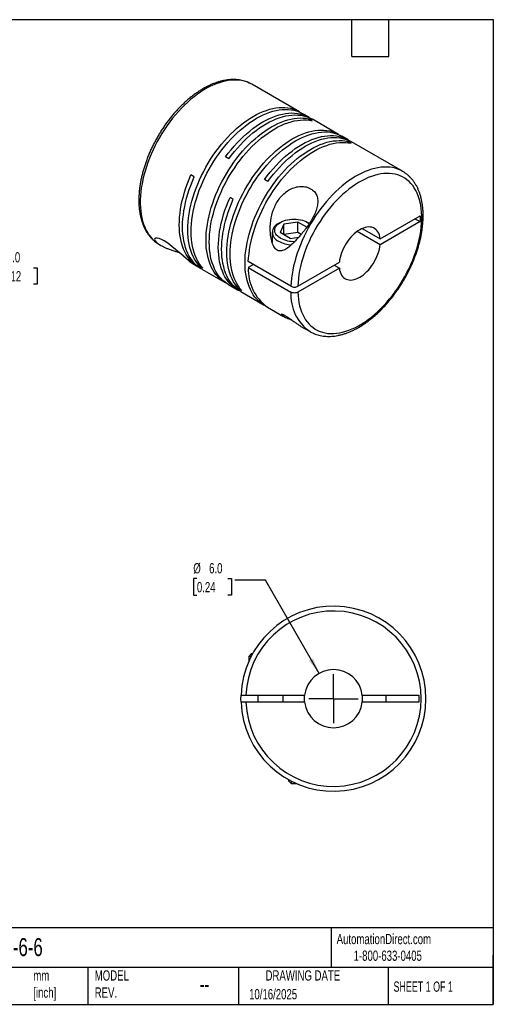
# Model space of a CAD drawing. Header units: millimetres. Extents: x 3 to 137, y 3 to 105.
# Tile 2 of 2: x 88 to 137, y 3 to 105. Entities that reach past the tile are written whole.
import ezdxf

# ---------------------------------------------------------------- set-up
doc = ezdxf.new("R2010")
doc.units = ezdxf.units.MM
doc.header["$LTSCALE"] = 0.5
doc.linetypes.add('SLD-Center', pattern=[19.05, 15.24, -1.27, 1.27, -1.27])
doc.linetypes.add('SLD-Solid', pattern=[0])
doc.layers.add('CENTER', color=40, linetype='SLD-Center')
doc.layers.add('DIMENSIONS', color=140, linetype='SLD-Solid', lineweight=25)
doc.layers.add('TEXT', color=140, linetype='SLD-Solid', lineweight=25)
doc.styles.add('SLDTEXTSTYLE0', font='TXT', dxfattribs={"width": 0.7})
doc.styles.add('SLDTEXTSTYLE1', font='TXT', dxfattribs={"width": 0.65})
doc.dimstyles.new('SLDDIMSTYLE2', dxfattribs={"dimtxt": 1.079004, "dimasz": 1.651, "dimexe": 0, "dimexo": 0.0625, "dimgap": 0.269751, "dimtad": 0, "dimtih": 1, "dimtoh": 1, "dimdec": 1, "dimrnd": 1e-09, "dimzin": 4, "dimdsep": 46, "dimtxsty": 'SLDTEXTSTYLE0', "dimsah": 1, "dimcen": 0.09, "dimadec": 0, "dimazin": 1, "dimtfac": 1, "dimtdec": 1, "dimtmove": 0, "dimatfit": 0, "dimfxl": 0, "dimfrac": 2, "dimtolj": 1, "dimtzin": 12, "dimarcsym": 0})
doc.dimstyles.new('SLDDIMSTYLE4', dxfattribs={"dimtxt": 1.079004, "dimasz": 1.651, "dimexe": 0, "dimexo": 0.0625, "dimgap": 0.269751, "dimtad": 0, "dimtih": 1, "dimtoh": 1, "dimdec": 1, "dimrnd": 1e-09, "dimzin": 4, "dimdsep": 46, "dimtxsty": 'SLDTEXTSTYLE0', "dimsah": 1, "dimcen": 0, "dimadec": 0, "dimazin": 1, "dimtfac": 1, "dimtdec": 1, "dimtofl": 0, "dimtmove": 0, "dimatfit": 3, "dimfxl": 0, "dimfrac": 2, "dimtolj": 1, "dimtzin": 12, "dimarcsym": 0})

# ---------------------------------------------------------------- blocks, each defined once
blk = doc.blocks.new('_D_4')
at = {"layer": 'DIMENSIONS'}
for p, q in [((105.92, 47.1), (105.56, 47.1)), ((105.56, 47.1), (105.56, 45.38)), ((109.12, 47.1), (109.49, 47.1)), ((109.49, 47.1), (109.49, 45.38)), ((113.02, 46.95), (109.85, 46.95)), ((118.53, 37.32), (113.02, 46.95)), ((105.56, 45.38), (105.92, 45.38)), ((109.49, 45.38), (109.12, 45.38))]:
    blk.add_line(p, q, dxfattribs=at)
blk.add_solid([(118.53, 37.32), (117.93, 38.88), (117.49, 38.62)], dxfattribs=at)
at = {"layer": 'DIMENSIONS', "char_height": 1.058, "attachment_point": 1, "style": 'SLDTEXTSTYLE0'}
for s, insert in [('%%c', (105.55, 48.7)), ('6.0', (107.18, 48.7)), ('0.24', (105.92, 46.75))]:
    blk.add_mtext(s, dxfattribs=dict(at, insert=insert))
blk = doc.blocks.new('SW_CENTERMARKSYMBOL_1')
at = {"layer": 'CENTER', "color": 0}
for q in [(0, 2.54), (-2.54, 0), (0, -2.54), (2.54, 0)]:
    blk.add_line((0, 0), q, dxfattribs=at)
blk = doc.blocks.new('_D_7')
at = {"layer": 'DIMENSIONS'}
for p, q in [((83.9, 79.18), (80.73, 79.18)), ((80.73, 79.18), (80.73, 72.89)), ((85.85, 79.18), (85.49, 79.18)), ((85.49, 79.18), (85.49, 77.47)), ((89.06, 79.18), (89.42, 79.18)), ((89.42, 79.18), (89.42, 77.47)), ((85.49, 77.47), (85.85, 77.47)), ((89.42, 77.47), (89.06, 77.47)), ((75.78, 72.89), (82.32, 72.89)), ((75.84, 69.84), (82.32, 69.84)), ((80.73, 69.84), (80.73, 66.67))]:
    blk.add_line(p, q, dxfattribs=at)
for points in [[(80.73, 72.89), (80.98, 74.54), (80.47, 74.54)], [(80.73, 69.84), (80.47, 68.19), (80.98, 68.19)]]:
    blk.add_solid(points, dxfattribs=at)
at = {"layer": 'DIMENSIONS', "char_height": 1.058, "attachment_point": 1, "style": 'SLDTEXTSTYLE0'}
for s, insert in [('3.0', (86.3, 80.79)), ('0.12', (85.85, 78.83))]:
    blk.add_mtext(s, dxfattribs=dict(at, insert=insert))

msp = doc.modelspace()

# ---------------------------------------------------------------- linework, layer by layer
for p, q in [((116.51, 95.27), (111.6, 98.11)), ((117.5, 94.7), (116.85, 95.07)), ((117.81, 94.35), (117.47, 94.55)), ((117.47, 94.41), (117.47, 94.55)), ((120.54, 92.94), (117.84, 94.5)), ((121.53, 92.37), (120.88, 92.75)), ((121.84, 92.02), (121.5, 92.22)), ((121.5, 92.08), (121.5, 92.22)), ((127.15, 89.13), (121.87, 92.18)), ((109.21, 90.41), (108.87, 90.61)), ((105.65, 88.56), (105.31, 88.76)), ((127.15, 89.13), (127.13, 89.14)), ((113.24, 88.08), (112.9, 88.28)), ((109.68, 86.24), (109.34, 86.43)), ((124.84, 82.17), (128.96, 84.55)), ((128.96, 84.55), (128.96, 83.94)), ((114.54, 83.86), (114.35, 83.75)), ((114.88, 83.66), (114.5, 82.82)), ((116.33, 83.88), (114.88, 83.66)), ((114.88, 82.6), (114.88, 83.66)), ((117.26, 83.35), (116.33, 83.88)), ((116.33, 82.82), (116.33, 83.88)), ((117.54, 83.75), (117.35, 83.86)), ((128.96, 83.94), (124.84, 81.56)), ((128.43, 84.24), (128.96, 83.94)), ((113.7, 82.83), (113.7, 81.8)), ((115.56, 82.21), (114.5, 82.82)), ((116.33, 82.82), (114.88, 82.6)), ((115.56, 82.21), (116.46, 82.35)), ((116.69, 82.61), (116.33, 82.82)), ((124.84, 81.56), (122.47, 82.93)), ((123, 83.24), (124.84, 82.17)), ((102.04, 81.57), (102.05, 81.57)), ((102.05, 81.57), (102.17, 81.5)), ((113.67, 81.87), (113.7, 81.91)), ((105.61, 79.51), (106.08, 79.24)), ((106.19, 79.35), (106.31, 79.42)), ((106.53, 79.15), (106.19, 79.35)), ((115.63, 77.27), (111.23, 79.81)), ((111.76, 79.5), (111.23, 79.19)), ((116.34, 77.27), (120.63, 79.74)), ((120.1, 79.44), (120.63, 79.13)), ((106.42, 79.04), (108.84, 77.65)), ((111.23, 79.19), (115.63, 76.65)), ((120.63, 79.13), (116.34, 76.65)), ((109.18, 77.45), (110.11, 76.91)), ((110.22, 77.02), (110.34, 77.09)), ((110.56, 76.83), (110.22, 77.02)), ((110.45, 76.72), (112.87, 75.32)), ((113.21, 75.12), (114.87, 74.16)), ((116.66, 73.13), (117.61, 72.59)), ((117.61, 72.59), (117.63, 72.57)), ((111.53, 39.34), (111.27, 39.08)), ((111.27, 39.08), (111.27, 38.54)), ((111.53, 39.08), (111.27, 39.08)), ((111.67, 39.34), (111.53, 39.34)), ((110.98, 35.09), (117.05, 35.09)), ((112.22, 35.09), (112.22, 34.34)), ((114.82, 34.34), (114.82, 35.09)), ((123, 35.09), (128.82, 35.09)), ((125.47, 34.34), (125.47, 35.09)), ((128.82, 35.09), (128.82, 34.34)), ((117.05, 34.34), (110.98, 34.34)), ((128.82, 34.34), (123, 34.34)), ((115.39, 26.36), (115.39, 26.22)), ((115.39, 26.22), (115.65, 25.96)), ((115.65, 26.22), (115.65, 25.96)), ((115.65, 25.96), (116.2, 25.96))]:
    msp.add_line(p, q)
at = {"flags": 128}
for points in [[(111.6, 98.11), (111.58, 98.12), (111.33, 98.24), (111.08, 98.35), (110.81, 98.43), (110.53, 98.5), (110.24, 98.54), (109.94, 98.55), (109.63, 98.55), (109.32, 98.52), (109, 98.47), (108.67, 98.4), (108.34, 98.31), (108.01, 98.2), (107.67, 98.06), (107.33, 97.91), (106.99, 97.73), (106.65, 97.53), (106.31, 97.32), (105.97, 97.08), (105.64, 96.83), (105.3, 96.56), (104.97, 96.27), (104.65, 95.96), (104.33, 95.64), (104.02, 95.31), (103.71, 94.96), (103.41, 94.6), (103.12, 94.22), (102.84, 93.84), (102.57, 93.44), (102.31, 93.04), (102.07, 92.62), (101.83, 92.2), (101.61, 91.78), (101.4, 91.35), (101.2, 90.91), (101.02, 90.47), (100.85, 90.03), (100.7, 89.59), (100.57, 89.16), (100.45, 88.72), (100.34, 88.28), (100.26, 87.85), (100.18, 87.43), (100.13, 87.01), (100.09, 86.6), (100.07, 86.19), (100.07, 85.8), (100.09, 85.41), (100.12, 85.04), (100.17, 84.68), (100.23, 84.33), (100.32, 84), (100.42, 83.68), (100.53, 83.37), (100.66, 83.09), (100.81, 82.82), (100.97, 82.57), (101.15, 82.33), (101.34, 82.12), (101.55, 81.92), (101.77, 81.75), (102, 81.6), (102.04, 81.57)], [(106.19, 79.35), (106, 79.57), (105.83, 79.81), (105.67, 80.07), (105.53, 80.35), (105.4, 80.64), (105.29, 80.95), (105.2, 81.27), (105.12, 81.62), (105.06, 81.97), (105.02, 82.34), (104.99, 82.72), (104.99, 83.1), (104.99, 83.5), (105.02, 83.91), (105.06, 84.33), (105.12, 84.75), (105.2, 85.18), (105.3, 85.62), (105.41, 86.06), (105.53, 86.5), (105.68, 86.94), (105.84, 87.38), (106.01, 87.82), (106.2, 88.26), (106.4, 88.69), (106.62, 89.12), (106.85, 89.55), (107.09, 89.97), (107.34, 90.38), (107.61, 90.78), (107.88, 91.17), (108.17, 91.56), (108.46, 91.93), (108.77, 92.28), (109.08, 92.63), (109.39, 92.96), (109.72, 93.27), (110.05, 93.57), (110.38, 93.85), (110.72, 94.12), (111.06, 94.36), (111.4, 94.59), (111.74, 94.8), (112.08, 94.98), (112.42, 95.15), (112.76, 95.3), (113.1, 95.42), (113.43, 95.53), (113.76, 95.61), (114.08, 95.67), (114.4, 95.7), (114.71, 95.72), (115.01, 95.71), (115.31, 95.68), (115.59, 95.63), (115.87, 95.55), (116.14, 95.46), (116.39, 95.34), (116.63, 95.2), (116.68, 95.17)], [(106.53, 79.15), (106.34, 79.37), (106.17, 79.61), (106.01, 79.87), (105.87, 80.15), (105.74, 80.44), (105.63, 80.75), (105.54, 81.08), (105.46, 81.42), (105.4, 81.77), (105.36, 82.14), (105.33, 82.52), (105.32, 82.91), (105.33, 83.31), (105.36, 83.72), (105.4, 84.13), (105.46, 84.56), (105.54, 84.99), (105.64, 85.42), (105.75, 85.86), (105.87, 86.3), (106.02, 86.74), (106.17, 87.18), (106.35, 87.62), (106.54, 88.06), (106.74, 88.5), (106.96, 88.93), (107.18, 89.35), (107.43, 89.77), (107.68, 90.18), (107.95, 90.59), (108.22, 90.98), (108.51, 91.36), (108.8, 91.73), (109.1, 92.09), (109.42, 92.43), (109.73, 92.76), (110.06, 93.08), (110.39, 93.38), (110.72, 93.66), (111.06, 93.92), (111.39, 94.17), (111.74, 94.39), (112.08, 94.6), (112.42, 94.79), (112.76, 94.96), (113.1, 95.1), (113.44, 95.23), (113.77, 95.33), (114.1, 95.41), (114.42, 95.47), (114.74, 95.51), (115.05, 95.52), (115.35, 95.51), (115.65, 95.48), (115.93, 95.43), (116.21, 95.36), (116.48, 95.26), (116.73, 95.14), (116.85, 95.07)], [(109.01, 77.55), (108.96, 77.58), (108.72, 77.72), (108.49, 77.88), (108.27, 78.06), (108.07, 78.26), (107.88, 78.49), (107.71, 78.73), (107.55, 78.98), (107.41, 79.26), (107.28, 79.55), (107.17, 79.86), (107.07, 80.19), (107, 80.53), (106.94, 80.88), (106.89, 81.25), (106.87, 81.63), (106.86, 82.02), (106.87, 82.42), (106.89, 82.83), (106.94, 83.24), (107, 83.67), (107.07, 84.1), (107.17, 84.53), (107.28, 84.97), (107.41, 85.41), (107.55, 85.85), (107.71, 86.29), (107.88, 86.73), (108.07, 87.17), (108.27, 87.61), (108.49, 88.04), (108.72, 88.46), (108.96, 88.88), (109.21, 89.29), (109.48, 89.7), (109.75, 90.09), (110.04, 90.47), (110.33, 90.84), (110.64, 91.2), (110.95, 91.54), (111.26, 91.87), (111.59, 92.19), (111.92, 92.49), (112.25, 92.77), (112.59, 93.03), (112.93, 93.28), (113.27, 93.51), (113.61, 93.71), (113.95, 93.9), (114.29, 94.07), (114.63, 94.21), (114.97, 94.34), (115.3, 94.44), (115.63, 94.52), (115.95, 94.58), (116.27, 94.62), (116.58, 94.64), (116.89, 94.63), (117.18, 94.6), (117.47, 94.55)], [(108.87, 90.61), (109.16, 90.99), (109.46, 91.36), (109.76, 91.72), (110.07, 92.06), (110.39, 92.39), (110.71, 92.7), (111.04, 93), (111.37, 93.28), (111.71, 93.55), (112.05, 93.79), (112.39, 94.02), (112.73, 94.23), (113.07, 94.41), (113.41, 94.58), (113.75, 94.73), (114.09, 94.85), (114.42, 94.95), (114.75, 95.04), (115.08, 95.09), (115.39, 95.13), (115.7, 95.15), (116.01, 95.14), (116.3, 95.11), (116.59, 95.05), (116.86, 94.98), (117.13, 94.88), (117.38, 94.76), (117.62, 94.63), (117.67, 94.6)], [(109.21, 90.41), (109.5, 90.79), (109.79, 91.16), (110.1, 91.52), (110.41, 91.86), (110.73, 92.19), (111.05, 92.51), (111.38, 92.81), (111.71, 93.09), (112.05, 93.35), (112.39, 93.6), (112.73, 93.82), (113.07, 94.03), (113.41, 94.22), (113.75, 94.39), (114.09, 94.53), (114.43, 94.66), (114.76, 94.76), (115.09, 94.84), (115.42, 94.9), (115.73, 94.94), (116.04, 94.95), (116.35, 94.94), (116.64, 94.91), (116.93, 94.86), (117.2, 94.78), (117.47, 94.69), (117.72, 94.57), (117.84, 94.5)], [(109.18, 77.45), (109.06, 77.52), (108.83, 77.69), (108.61, 77.87), (108.41, 78.07), (108.22, 78.29), (108.05, 78.53), (107.89, 78.79), (107.75, 79.06), (107.62, 79.36), (107.51, 79.67), (107.41, 79.99), (107.34, 80.33), (107.28, 80.69), (107.23, 81.05), (107.21, 81.43), (107.2, 81.82), (107.21, 82.22), (107.23, 82.63), (107.28, 83.05), (107.34, 83.47), (107.41, 83.9), (107.51, 84.34), (107.62, 84.77), (107.75, 85.21), (107.89, 85.65), (108.05, 86.1), (108.22, 86.54), (108.41, 86.98), (108.61, 87.41), (108.83, 87.84), (109.06, 88.27), (109.3, 88.69), (109.55, 89.1), (109.82, 89.5), (110.09, 89.89), (110.38, 90.27), (110.67, 90.65), (110.98, 91), (111.29, 91.35), (111.6, 91.68), (111.93, 91.99), (112.26, 92.29), (112.59, 92.57), (112.93, 92.84), (113.27, 93.08), (113.61, 93.31), (113.95, 93.52), (114.29, 93.71), (114.63, 93.87), (114.97, 94.02), (115.31, 94.14), (115.64, 94.25), (115.97, 94.33), (116.29, 94.39), (116.61, 94.42), (116.92, 94.44), (117.22, 94.43), (117.52, 94.4), (117.81, 94.35)], [(110.22, 77.02), (110.04, 77.24), (109.86, 77.48), (109.7, 77.74), (109.56, 78.02), (109.43, 78.31), (109.32, 78.62), (109.23, 78.95), (109.15, 79.29), (109.09, 79.64), (109.05, 80.01), (109.02, 80.39), (109.02, 80.78), (109.02, 81.18), (109.05, 81.59), (109.09, 82), (109.15, 82.43), (109.23, 82.86), (109.33, 83.29), (109.44, 83.73), (109.56, 84.17), (109.71, 84.61), (109.87, 85.05), (110.04, 85.49), (110.23, 85.93), (110.43, 86.37), (110.65, 86.8), (110.88, 87.22), (111.12, 87.64), (111.37, 88.05), (111.64, 88.45), (111.91, 88.85), (112.2, 89.23), (112.49, 89.6), (112.8, 89.96), (113.11, 90.3), (113.42, 90.63), (113.75, 90.95), (114.08, 91.24), (114.41, 91.53), (114.75, 91.79), (115.09, 92.04), (115.43, 92.26), (115.77, 92.47), (116.11, 92.66), (116.45, 92.82), (116.79, 92.97), (117.13, 93.1), (117.46, 93.2), (117.79, 93.28), (118.11, 93.34), (118.43, 93.38), (118.74, 93.39), (119.04, 93.38), (119.34, 93.35), (119.63, 93.3), (119.9, 93.23), (120.17, 93.13), (120.42, 93.01), (120.66, 92.87), (120.71, 92.84)], [(110.56, 76.83), (110.37, 77.05), (110.2, 77.29), (110.04, 77.55), (109.9, 77.82), (109.77, 78.12), (109.66, 78.43), (109.57, 78.75), (109.49, 79.09), (109.43, 79.45), (109.39, 79.81), (109.36, 80.19), (109.36, 80.58), (109.36, 80.98), (109.39, 81.39), (109.43, 81.81), (109.49, 82.23), (109.57, 82.66), (109.67, 83.1), (109.78, 83.53), (109.9, 83.97), (110.05, 84.41), (110.2, 84.86), (110.38, 85.3), (110.57, 85.73), (110.77, 86.17), (110.99, 86.6), (111.21, 87.03), (111.46, 87.44), (111.71, 87.86), (111.98, 88.26), (112.25, 88.65), (112.54, 89.03), (112.83, 89.4), (113.14, 89.76), (113.45, 90.11), (113.76, 90.44), (114.09, 90.75), (114.42, 91.05), (114.75, 91.33), (115.09, 91.59), (115.43, 91.84), (115.77, 92.07), (116.11, 92.27), (116.45, 92.46), (116.79, 92.63), (117.13, 92.77), (117.47, 92.9), (117.8, 93), (118.13, 93.08), (118.45, 93.14), (118.77, 93.18), (119.08, 93.19), (119.38, 93.19), (119.68, 93.16), (119.96, 93.1), (120.24, 93.03), (120.51, 92.93), (120.76, 92.81), (120.88, 92.75)], [(112.9, 88.28), (113.19, 88.66), (113.49, 89.03), (113.79, 89.39), (114.1, 89.73), (114.42, 90.06), (114.74, 90.38), (115.07, 90.68), (115.4, 90.96), (115.74, 91.22), (116.08, 91.47), (116.42, 91.69), (116.76, 91.9), (117.1, 92.09), (117.45, 92.25), (117.78, 92.4), (118.12, 92.53), (118.45, 92.63), (118.78, 92.71), (119.11, 92.77), (119.42, 92.8), (119.73, 92.82), (120.04, 92.81), (120.33, 92.78), (120.62, 92.73), (120.89, 92.65), (121.16, 92.56), (121.41, 92.44), (121.65, 92.3), (121.7, 92.27)], [(113.24, 88.08), (113.53, 88.47), (113.82, 88.84), (114.13, 89.19), (114.44, 89.54), (114.76, 89.87), (115.08, 90.18), (115.41, 90.48), (115.74, 90.76), (116.08, 91.03), (116.42, 91.27), (116.76, 91.5), (117.1, 91.71), (117.44, 91.89), (117.78, 92.06), (118.12, 92.2), (118.46, 92.33), (118.79, 92.43), (119.12, 92.51), (119.45, 92.57), (119.76, 92.61), (120.07, 92.62), (120.38, 92.61), (120.67, 92.58), (120.96, 92.53), (121.23, 92.46), (121.5, 92.36), (121.75, 92.24), (121.87, 92.18)], [(113.04, 75.23), (112.99, 75.25), (112.75, 75.39), (112.52, 75.55), (112.3, 75.74), (112.1, 75.94), (111.91, 76.16), (111.74, 76.4), (111.58, 76.66), (111.44, 76.93), (111.31, 77.23), (111.2, 77.54), (111.11, 77.86), (111.03, 78.2), (110.97, 78.56), (110.92, 78.92), (110.9, 79.3), (110.89, 79.69), (110.9, 80.09), (110.92, 80.5), (110.97, 80.92), (111.03, 81.34), (111.11, 81.77), (111.2, 82.2), (111.31, 82.64), (111.44, 83.08), (111.58, 83.52), (111.74, 83.97), (111.91, 84.41), (112.1, 84.84), (112.3, 85.28), (112.52, 85.71), (112.75, 86.14), (112.99, 86.55), (113.24, 86.97), (113.51, 87.37), (113.78, 87.76), (114.07, 88.14), (114.36, 88.51), (114.67, 88.87), (114.98, 89.22), (115.29, 89.55), (115.62, 89.86), (115.95, 90.16), (116.28, 90.44), (116.62, 90.71), (116.96, 90.95), (117.3, 91.18), (117.64, 91.39), (117.98, 91.57), (118.32, 91.74), (118.66, 91.89), (119, 92.01), (119.33, 92.12), (119.66, 92.2), (119.98, 92.26), (120.3, 92.29), (120.61, 92.31), (120.92, 92.3), (121.21, 92.27), (121.5, 92.22)], [(111.23, 79.81), (111.26, 80.21), (111.3, 80.63), (111.35, 81.06), (111.43, 81.49), (111.52, 81.92), (111.63, 82.36), (111.75, 82.8), (111.89, 83.25), (112.05, 83.69), (112.22, 84.13), (112.41, 84.58), (112.61, 85.01), (112.82, 85.45), (113.05, 85.88), (113.29, 86.3), (113.55, 86.71), (113.81, 87.12), (114.09, 87.52), (114.37, 87.9), (114.67, 88.28), (114.97, 88.64), (115.28, 88.98), (115.6, 89.32), (115.93, 89.64), (116.26, 89.94), (116.59, 90.22), (116.93, 90.49), (117.27, 90.74), (117.61, 90.97), (117.96, 91.18), (118.3, 91.37), (118.64, 91.54), (118.98, 91.69), (119.32, 91.81), (119.66, 91.92), (119.99, 92), (120.31, 92.06), (120.63, 92.1), (120.95, 92.11), (121.25, 92.11), (121.55, 92.08), (121.84, 92.02)], [(127.13, 89.14), (126.93, 89.25), (126.67, 89.36), (126.4, 89.44), (126.12, 89.51), (125.83, 89.55), (125.54, 89.57), (125.23, 89.57), (124.92, 89.55), (124.6, 89.5), (124.28, 89.43), (123.95, 89.35), (123.61, 89.23), (123.28, 89.1), (122.94, 88.95), (122.6, 88.78), (122.26, 88.58), (121.92, 88.37), (121.58, 88.14), (121.24, 87.88), (120.91, 87.62), (120.58, 87.33), (120.25, 87.03), (119.93, 86.71), (119.62, 86.37), (119.31, 86.03), (119.01, 85.67), (118.72, 85.29), (118.44, 84.91), (118.17, 84.52), (117.91, 84.11), (117.66, 83.7), (117.42, 83.28), (117.19, 82.86), (116.98, 82.43), (116.78, 81.99), (116.6, 81.55), (116.43, 81.11), (116.28, 80.67), (116.14, 80.24), (116.02, 79.8), (115.91, 79.36), (115.82, 78.93), (115.75, 78.51), (115.69, 78.09), (115.65, 77.67), (115.63, 77.27)], [(106.25, 79.15), (106.24, 79.15), (106, 79.29), (105.76, 79.45), (105.54, 79.63), (105.34, 79.83), (105.15, 80.05), (104.97, 80.29), (104.81, 80.54), (104.66, 80.82), (104.53, 81.11), (104.42, 81.42), (104.33, 81.75), (104.25, 82.09), (104.18, 82.44), (104.14, 82.81), (104.11, 83.19), (104.1, 83.58), (104.11, 83.98), (104.13, 84.39), (104.18, 84.81), (104.24, 85.24), (104.31, 85.67), (104.41, 86.11), (104.52, 86.54), (104.64, 86.99), (104.79, 87.43), (104.95, 87.87), (105.12, 88.32), (105.31, 88.76)], [(106.42, 79.04), (106.3, 79.11), (106.07, 79.28), (105.85, 79.46), (105.65, 79.66), (105.46, 79.88), (105.29, 80.12), (105.13, 80.38), (104.99, 80.65), (104.86, 80.95), (104.75, 81.26), (104.66, 81.58), (104.58, 81.92), (104.52, 82.28), (104.48, 82.64), (104.45, 83.02), (104.44, 83.41), (104.45, 83.81), (104.48, 84.22), (104.52, 84.64), (104.58, 85.06), (104.66, 85.49), (104.75, 85.92), (104.86, 86.36), (104.99, 86.8), (105.13, 87.24), (105.29, 87.68), (105.46, 88.12), (105.65, 88.56)], [(116.34, 76.65), (116.36, 76.28), (116.4, 75.92), (116.46, 75.58), (116.53, 75.24), (116.62, 74.93), (116.73, 74.62), (116.86, 74.34), (116.99, 74.07), (117.15, 73.82), (117.32, 73.59), (117.51, 73.37), (117.7, 73.18), (117.92, 73.01), (118.14, 72.85), (118.38, 72.72), (118.63, 72.61), (118.89, 72.52), (119.17, 72.46), (119.45, 72.41), (119.74, 72.39), (120.04, 72.39), (120.34, 72.42), (120.65, 72.46), (120.97, 72.53), (121.29, 72.62), (121.62, 72.73), (121.95, 72.87), (122.28, 73.02), (122.62, 73.2), (122.95, 73.39), (123.28, 73.61), (123.61, 73.84), (123.94, 74.09), (124.27, 74.36), (124.59, 74.65), (124.91, 74.96), (125.22, 75.27), (125.52, 75.61), (125.82, 75.96), (126.1, 76.32), (126.38, 76.69), (126.65, 77.07), (126.91, 77.46), (127.16, 77.87), (127.39, 78.27), (127.61, 78.69), (127.82, 79.11), (128.02, 79.53), (128.2, 79.96), (128.36, 80.39), (128.52, 80.82), (128.65, 81.25), (128.77, 81.68), (128.87, 82.11), (128.96, 82.53), (129.03, 82.94), (129.08, 83.35), (129.11, 83.76), (129.13, 84.15), (129.13, 84.54), (129.11, 84.91), (129.08, 85.27), (129.03, 85.62), (128.96, 85.96), (128.87, 86.28), (128.77, 86.59), (128.65, 86.88), (128.52, 87.16), (128.36, 87.41), (128.2, 87.65), (128.02, 87.87), (127.82, 88.07), (127.61, 88.25), (127.39, 88.41), (127.16, 88.55), (126.91, 88.66), (126.65, 88.76), (126.38, 88.83), (126.1, 88.88), (125.82, 88.91), (125.52, 88.91), (125.22, 88.9), (124.91, 88.86), (124.59, 88.8), (124.27, 88.71), (123.94, 88.61), (123.61, 88.48), (123.28, 88.33), (122.95, 88.16), (122.62, 87.97), (122.28, 87.76), (121.95, 87.53), (121.62, 87.29), (121.29, 87.02), (120.97, 86.74), (120.65, 86.44), (120.34, 86.12), (120.04, 85.8), (119.74, 85.45), (119.45, 85.09), (119.17, 84.73), (118.89, 84.35), (118.63, 83.96), (118.38, 83.56), (118.14, 83.15), (117.92, 82.74), (117.7, 82.32), (117.51, 81.89), (117.32, 81.47), (117.15, 81.04), (116.99, 80.61), (116.86, 80.18), (116.73, 79.75), (116.62, 79.32), (116.53, 78.9), (116.46, 78.48), (116.4, 78.07), (116.36, 77.66), (116.34, 77.27)], [(110.28, 76.82), (110.23, 76.84), (109.99, 76.98), (109.76, 77.14), (109.55, 77.33), (109.34, 77.53), (109.16, 77.75), (108.98, 77.99), (108.82, 78.25), (108.68, 78.52), (108.55, 78.82), (108.44, 79.13), (108.35, 79.45), (108.27, 79.79), (108.21, 80.15), (108.17, 80.51), (108.14, 80.89), (108.13, 81.28), (108.14, 81.68), (108.17, 82.09), (108.21, 82.51), (108.27, 82.93), (108.35, 83.36), (108.44, 83.79), (108.55, 84.23), (108.68, 84.67), (108.82, 85.11), (108.98, 85.55), (109.15, 85.99), (109.34, 86.43)], [(110.45, 76.72), (110.33, 76.79), (110.1, 76.95), (109.89, 77.13), (109.68, 77.33), (109.49, 77.55), (109.32, 77.79), (109.16, 78.05), (109.02, 78.33), (108.89, 78.62), (108.78, 78.93), (108.69, 79.26), (108.61, 79.6), (108.55, 79.95), (108.51, 80.32), (108.48, 80.69), (108.47, 81.08), (108.48, 81.48), (108.51, 81.89), (108.55, 82.31), (108.61, 82.73), (108.69, 83.16), (108.78, 83.6), (108.89, 84.03), (109.02, 84.47), (109.16, 84.92), (109.32, 85.36), (109.49, 85.8), (109.68, 86.24)], [(114.54, 82.23), (114.39, 82.33), (114.26, 82.43), (114.15, 82.55), (114.07, 82.66), (114.01, 82.79), (113.97, 82.92), (113.96, 83.04), (113.97, 83.17), (114.01, 83.3), (114.07, 83.42), (114.15, 83.54), (114.26, 83.66), (114.39, 83.76), (114.54, 83.86), (114.7, 83.94), (114.89, 84.02), (115.08, 84.08), (115.29, 84.13), (115.5, 84.16), (115.72, 84.19), (115.95, 84.19), (116.17, 84.19), (116.39, 84.16), (116.6, 84.13), (116.81, 84.08), (117, 84.02), (117.19, 83.94), (117.35, 83.86), (117.5, 83.76), (117.53, 83.74)], [(124.84, 82.17), (124.81, 82.37), (124.76, 82.56), (124.69, 82.73), (124.61, 82.88), (124.51, 83.01), (124.4, 83.13), (124.27, 83.22), (124.14, 83.3), (123.99, 83.35), (123.83, 83.38), (123.66, 83.39), (123.48, 83.38), (123.3, 83.34), (123.11, 83.28), (122.93, 83.2), (122.73, 83.1), (122.54, 82.98), (122.35, 82.84), (122.17, 82.68), (121.98, 82.51), (121.81, 82.32), (121.64, 82.12), (121.48, 81.9), (121.33, 81.68), (121.19, 81.45), (121.07, 81.21), (120.96, 80.96), (120.86, 80.72), (120.78, 80.47), (120.71, 80.22), (120.66, 79.98), (120.63, 79.74)], [(105.61, 79.51), (105.55, 79.54), (105.4, 79.64), (105.23, 79.76), (105.05, 79.91), (104.8, 80.12), (104.52, 80.37), (104.25, 80.61), (103.96, 80.86), (103.68, 81.11), (103.38, 81.35), (103.1, 81.57), (102.81, 81.77), (102.54, 81.94), (102.28, 82.08), (102.04, 82.18), (101.83, 82.23), (101.66, 82.24), (101.56, 82.19), (101.53, 82.11), (101.57, 81.99), (101.63, 81.91), (101.72, 81.81), (101.84, 81.71), (101.98, 81.61), (101.98, 81.61)], [(120.63, 79.13), (120.66, 78.93), (120.71, 78.75), (120.78, 78.58), (120.86, 78.42), (120.96, 78.29), (121.07, 78.17), (121.19, 78.08), (121.33, 78), (121.48, 77.95), (121.64, 77.92), (121.81, 77.91), (121.98, 77.93), (122.17, 77.96), (122.35, 78.02), (122.54, 78.1), (122.73, 78.2), (122.93, 78.32), (123.11, 78.46), (123.3, 78.62), (123.48, 78.79), (123.66, 78.98), (123.83, 79.19), (123.99, 79.4), (124.14, 79.62), (124.27, 79.86), (124.4, 80.1), (124.51, 80.34), (124.61, 80.59), (124.69, 80.84), (124.76, 81.08), (124.81, 81.32), (124.84, 81.56)], [(110.48, 34.34), (110.47, 34.71), (110.48, 35.09)], [(117.02, 34.71), (117.04, 34.99), (117.05, 35.09)], [(117.05, 34.34), (117.04, 34.44), (117.02, 34.71)]]:
    msp.add_lwpolyline(points, dxfattribs=at)
for centre, radius, start, end in [((114.71, 82.83), 0.985, 111.1314, 248.8847), ((115.83, 84.63), 3.09, 241.4845, 267.0152), ((115.91, 84.83), 2.93, 242.2161, 272.7406), ((115.93, 78.95), 4.7, 177.0906, 234.6442), ((120.22, 76.37), 4.6, 176.4146, 235.3203), ((120.02, 34.71), 9.55, 182.2504, 177.7496), ((120.02, 34.71), 9.05, 182.3748, 177.6252), ((120.02, 34.71), 3, 7.1808, 172.8192), ((120.02, 34.71), 3, 352.8192, 7.1808), ((120.02, 34.71), 3, 187.1808, 352.8192)]:
    msp.add_arc(centre, radius, start, end)
for points, knots in [([(111.6, 98.11), (111.52, 98.15), (111.36, 98.24), (111.11, 98.35), (110.84, 98.44), (110.57, 98.51), (110.28, 98.56), (109.99, 98.59), (109.7, 98.6), (109.39, 98.59), (109.08, 98.56), (108.76, 98.51), (108.44, 98.44), (108.12, 98.35), (107.79, 98.24), (107.46, 98.11), (107.13, 97.96), (106.8, 97.79), (106.46, 97.6), (106.13, 97.39), (105.81, 97.17), (105.48, 96.93), (105.16, 96.67), (104.84, 96.4), (104.53, 96.11), (104.22, 95.81), (103.92, 95.5), (103.62, 95.17), (103.34, 94.83), (103.06, 94.48), (102.79, 94.12), (102.52, 93.75), (102.27, 93.37), (102.03, 92.98), (101.8, 92.59), (101.58, 92.19), (101.37, 91.78), (101.18, 91.37), (100.99, 90.96), (100.82, 90.54), (100.67, 90.12), (100.53, 89.7), (100.4, 89.29), (100.29, 88.87), (100.19, 88.45), (100.1, 88.04), (100.04, 87.63), (99.98, 87.23), (99.95, 86.83), (99.93, 86.44), (99.92, 86.05), (99.93, 85.67), (99.96, 85.31), (100.01, 84.95), (100.07, 84.6), (100.15, 84.27), (100.24, 83.95), (100.35, 83.64), (100.47, 83.34), (100.61, 83.06), (100.77, 82.8), (100.94, 82.56), (101.12, 82.33), (101.32, 82.12), (101.53, 81.93), (101.75, 81.76), (101.92, 81.64), (102.02, 81.58), (102.04, 81.57)], [0, 0, 0, 0, 0.014237, 0.0289687, 0.0437168, 0.0585053, 0.0733545, 0.0882799, 0.103291, 0.1183916, 0.1335795, 0.148848, 0.164187, 0.1795846, 0.1950281, 0.2105058, 0.2260067, 0.2415219, 0.2570441, 0.2725666, 0.2880851, 0.3035971, 0.319101, 0.334596, 0.3500817, 0.3655583, 0.3810262, 0.3964861, 0.4119388, 0.4273851, 0.4428262, 0.458263, 0.4736967, 0.4891282, 0.5045588, 0.5199896, 0.5354213, 0.5508552, 0.5662921, 0.5817335, 0.5971802, 0.6126335, 0.6280944, 0.6435639, 0.659043, 0.6745324, 0.6900329, 0.7055446, 0.7210677, 0.7366017, 0.7521452, 0.7676964, 0.783252, 0.7988059, 0.8143511, 0.829879, 0.8453791, 0.8608393, 0.8762463, 0.8915865, 0.9068477, 0.9220203, 0.9370992, 0.952085, 0.9669843, 0.9818105, 0.9965822, 1, 1, 1, 1]), ([(117.63, 72.57), (117.71, 72.53), (117.87, 72.44), (118.12, 72.34), (118.39, 72.25), (118.66, 72.18), (118.95, 72.13), (119.24, 72.1), (119.54, 72.09), (119.84, 72.1), (120.16, 72.13), (120.47, 72.19), (120.79, 72.26), (121.12, 72.35), (121.45, 72.47), (121.78, 72.6), (122.11, 72.75), (122.44, 72.92), (122.77, 73.11), (123.1, 73.32), (123.43, 73.55), (123.75, 73.79), (124.08, 74.05), (124.39, 74.32), (124.71, 74.61), (125.01, 74.91), (125.31, 75.23), (125.61, 75.55), (125.89, 75.89), (126.17, 76.25), (126.44, 76.61), (126.7, 76.98), (126.96, 77.36), (127.2, 77.75), (127.43, 78.14), (127.64, 78.54), (127.85, 78.95), (128.05, 79.36), (128.23, 79.77), (128.39, 80.19), (128.55, 80.61), (128.69, 81.03), (128.82, 81.45), (128.93, 81.86), (129.03, 82.28), (129.11, 82.69), (129.17, 83.1), (129.22, 83.5), (129.26, 83.9), (129.28, 84.29), (129.28, 84.68), (129.27, 85.05), (129.24, 85.42), (129.19, 85.78), (129.13, 86.12), (129.05, 86.46), (128.96, 86.78), (128.84, 87.08), (128.72, 87.38), (128.58, 87.65), (128.42, 87.91), (128.25, 88.16), (128.06, 88.38), (127.86, 88.59), (127.65, 88.78), (127.43, 88.95), (127.26, 89.07), (127.15, 89.13), (127.13, 89.14)], [0, 0, 0, 0, 0.014364, 0.029087, 0.043829, 0.058613, 0.07346, 0.088384, 0.103394, 0.118494, 0.13368, 0.148946, 0.164282, 0.179675, 0.195112, 0.210583, 0.226076, 0.241582, 0.257095, 0.272607, 0.288116, 0.303617, 0.31911, 0.334595, 0.35007, 0.365536, 0.380993, 0.396443, 0.411885, 0.427321, 0.442752, 0.458179, 0.473603, 0.489024, 0.504445, 0.519866, 0.535289, 0.550713, 0.566141, 0.581573, 0.59701, 0.612454, 0.627906, 0.643367, 0.658837, 0.674318, 0.68981, 0.705313, 0.720827, 0.736353, 0.751887, 0.767429, 0.782975, 0.798519, 0.814053, 0.829569, 0.845056, 0.860502, 0.875894, 0.891217, 0.90646, 0.921615, 0.936675, 0.951643, 0.966525, 0.981336, 0.996094, 1, 1, 1, 1]), ([(114.21, 80.98), (114.29, 80.94), (114.36, 80.92), (114.52, 80.9), (114.59, 80.91), (114.81, 80.95), (114.96, 81.02), (115.24, 81.19), (115.37, 81.29), (115.63, 81.51), (115.76, 81.63), (116.15, 82), (116.41, 82.28), (116.9, 82.87), (117.15, 83.18), (117.61, 83.84), (117.82, 84.19), (118.08, 84.73), (118.16, 84.91), (118.28, 85.27), (118.33, 85.46), (118.39, 85.81), (118.4, 85.99), (118.38, 86.32), (118.35, 86.48), (118.23, 86.78), (118.15, 86.91), (117.94, 87.15), (117.81, 87.25), (117.52, 87.41), (117.36, 87.48), (117.01, 87.55), (116.83, 87.57), (116.45, 87.56), (116.26, 87.53), (115.88, 87.42), (115.7, 87.35), (115.34, 87.16), (115.18, 87.05), (114.86, 86.79), (114.72, 86.65), (114.32, 86.19), (114.11, 85.83), (113.79, 85.1), (113.67, 84.72), (113.52, 83.93), (113.49, 83.53), (113.5, 82.93), (113.51, 82.73), (113.56, 82.33), (113.6, 82.13), (113.67, 81.84), (113.7, 81.75), (113.77, 81.56), (113.81, 81.47), (113.95, 81.22), (114.07, 81.07), (114.21, 80.98)], [0, 0, 0, 0, 0.015625, 0.015625, 0.03125, 0.03125, 0.0625, 0.0625, 0.09375, 0.09375, 0.125, 0.125, 0.1875, 0.1875, 0.25, 0.25, 0.3125, 0.3125, 0.34375, 0.34375, 0.375, 0.375, 0.40625, 0.40625, 0.4375, 0.4375, 0.46875, 0.46875, 0.5, 0.5, 0.53125, 0.53125, 0.5625, 0.5625, 0.59375, 0.59375, 0.625, 0.625, 0.65625, 0.65625, 0.6875, 0.6875, 0.75, 0.75, 0.8125, 0.8125, 0.875, 0.875, 0.90625, 0.90625, 0.9375, 0.9375, 0.953125, 0.953125, 0.96875, 0.96875, 1, 1, 1, 1]), ([(101.98, 81.61), (102.05, 81.57), (102.18, 81.49), (102.42, 81.36), (102.68, 81.24), (102.99, 81.11), (103.34, 80.99), (103.7, 80.87), (103.95, 80.8), (104.06, 80.77)], [0, 0, 0, 0, 0.133676, 0.267382, 0.40489, 0.542417, 0.705032, 0.867661, 1, 1, 1, 1]), ([(115.63, 77.27), (115.73, 77.21), (115.86, 77.18), (116.12, 77.18), (116.25, 77.21), (116.34, 77.27)], [0, 0, 0, 0, 0.5, 0.5, 1, 1, 1, 1]), ([(116.34, 76.65), (116.25, 76.6), (116.12, 76.57), (115.86, 76.57), (115.73, 76.6), (115.63, 76.65)], [0, 0, 0, 0, 0.5, 0.5, 1, 1, 1, 1]), ([(115.03, 74.23), (115, 74.25), (114.94, 74.28), (114.86, 74.32), (114.79, 74.35), (114.73, 74.37), (114.67, 74.38), (114.64, 74.37), (114.64, 74.34), (114.69, 74.28), (114.8, 74.2), (114.97, 74.11), (115.17, 74.01), (115.4, 73.91), (115.57, 73.84), (115.66, 73.8), (115.67, 73.8)], [0, 0, 0, 0, 0.033918, 0.072679, 0.112525, 0.163806, 0.216377, 0.290014, 0.365229, 0.476954, 0.591649, 0.70185, 0.815023, 0.90176, 0.990787, 1, 1, 1, 1]), ([(116.66, 73.13), (116.61, 73.16), (116.48, 73.24), (116.24, 73.4), (115.98, 73.58), (115.74, 73.75), (115.56, 73.88), (115.4, 73.99), (115.27, 74.08), (115.14, 74.16), (115.07, 74.21), (115.03, 74.23)], [0, 0, 0, 0, 0.123516, 0.299328, 0.479729, 0.595978, 0.714881, 0.785028, 0.856617, 0.926905, 1, 1, 1, 1]), ([(110.48, 35.09), (110.48, 35.09), (110.54, 35.09), (110.72, 35.09), (110.85, 35.09), (110.98, 35.09)], [0, 0, 0, 0, 0.5, 0.5, 1, 1, 1, 1]), ([(110.98, 34.34), (110.85, 34.34), (110.72, 34.34), (110.54, 34.34), (110.48, 34.34), (110.48, 34.34)], [0, 0, 0, 0, 0.5, 0.5, 1, 1, 1, 1])]:
    msp.add_open_spline(points, degree=3, knots=knots)
at = {"layer": 'TEXT'}
for p, q in [((3.17, 104.78), (136.52, 104.78)), ((121.92, 100.97), (121.92, 104.78)), ((125.73, 100.97), (125.73, 104.78)), ((136.52, 104.78), (136.52, 3.17)), ((121.92, 100.97), (125.73, 100.97)), ((136.52, 11.06), (3.17, 11.06)), ((119.79, 11.06), (119.79, 6.98)), ((136.52, 3.17), (136.52, 8.26)), ((136.52, 6.98), (3.17, 6.98)), ((94.65, 6.98), (94.65, 3.17)), ((110.23, 6.98), (110.23, 3.17)), ((125.67, 6.98), (125.67, 3.17)), ((3.17, 3.17), (136.52, 3.17))]:
    msp.add_line(p, q, dxfattribs=at)

# ---------------------------------------------------------------- block references
at = {"layer": 'CENTER'}
msp.add_blockref('SW_CENTERMARKSYMBOL_1', (120.02, 34.71), dxfattribs=at)

# ---------------------------------------------------------------- texts
at = {"layer": 'TEXT'}
for s, insert, char_height, attachment_point, style in [('AutomationDirect.com', (120.35, 10.44), 1.0583, 1, 'SLDTEXTSTYLE0'), ('SRB-19C-6-6', (79.6, 10), 1.8521, 1, 'SLDTEXTSTYLE0'), ('1-800-633-0405', (122.1, 8.72), 1.0583, 1, 'SLDTEXTSTYLE0'), ('mm^J[inch]', (89.03, 6.68), 1.058, 1, 'SLDTEXTSTYLE0'), ('MODEL ^JREV.', (95.37, 6.68), 1.0583, 1, 'SLDTEXTSTYLE0'), ('DRAWING DATE', (116.86, 6.68), 1.0583, 2, 'SLDTEXTSTYLE0'), ('--', (106.21, 6.04), 1.587, 1, 'SLDTEXTSTYLE0'), ('SHEET 1 OF 1', (126.22, 5.53), 1.0583, 1, 'SLDTEXTSTYLE1'), ('10/16/2025', (111.31, 4.75), 1.058, 1, 'SLDTEXTSTYLE0')]:
    msp.add_mtext(s, dxfattribs=dict(at, insert=insert, char_height=char_height, attachment_point=attachment_point, style=style))

# ---------------------------------------------------------------- dimensions: what is measured, and where the dimension line sits
at = {"layer": 'DIMENSIONS'}
dim = msp.add_linear_dim(base=(80.7288, 72.8871), p1=(75.2005, 69.8445), p2=(75.1405, 72.8871), angle=90, dimstyle='SLDDIMSTYLE2', dxfattribs=at)
dim.commit()
dim.dimension.update_dxf_attribs({"geometry": '_D_7', "text_midpoint": (80.7288, 79.18), "dimtype": 160})
dim = msp.add_diameter_dim_2p(p1=(121.51, 32.11), p2=(118.53, 37.32), dimstyle='SLDDIMSTYLE4', dxfattribs=at)
dim.commit()
dim.dimension.update_dxf_attribs({"geometry": '_D_4', "text_midpoint": (107.52, 46.95), "dimtype": 163})

doc.saveas('drawing.dxf')
